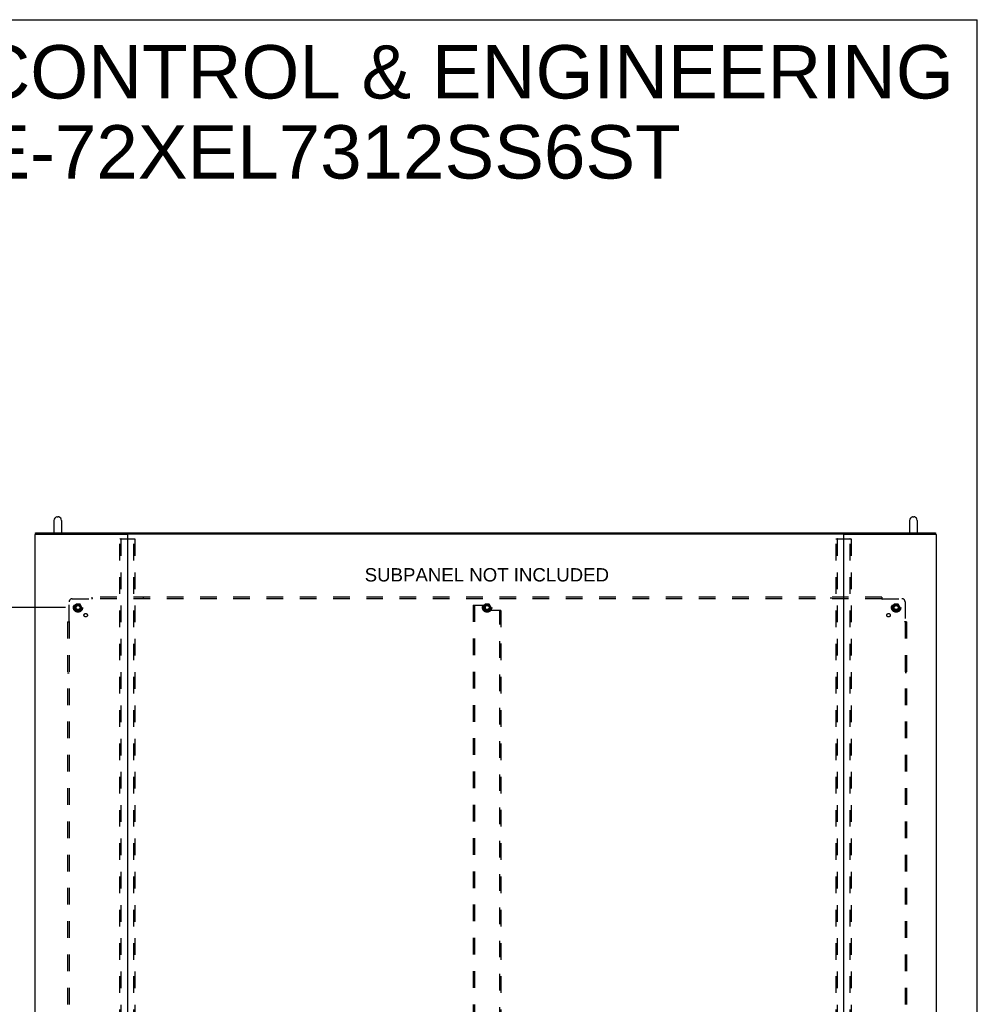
# Model space of a CAD drawing. Header units: inches. Extents: x 0 to 245, y 0 to 158.
# Tile 159 of 159: x 167 to 245, y 79 to 158. Entities that reach past the tile are written whole.
import ezdxf

# ---------------------------------------------------------------- set-up
doc = ezdxf.new("R2010")
doc.units = ezdxf.units.IN
doc.header["$LTSCALE"] = 13.466196
doc.header["$MEASUREMENT"] = 0
doc.linetypes.add('HIDDEN', pattern=[0.2, 0.1, -0.1])
doc.layers.get('0').update_dxf_attribs({"linetype": 'CONTINUOUS'})
for name, color, linetype in [('DEFAULT_2', 8, 'HIDDEN'), ('DIMENSIONS', 7, 'CONTINUOUS'), ('SUBPANEL', 7, 'CONTINUOUS')]:
    doc.layers.add(name, color=color, linetype=linetype)
doc.styles.get("Standard").update_dxf_attribs({"font": 'arial.ttf'})
doc.dimstyles.new('DIMSTYLE_1', dxfattribs={"dimtxt": 1.080176, "dimasz": 1.440235, "dimexe": 0.09, "dimexo": 0.07, "dimgap": 0.0375, "dimtad": 0, "dimtih": 1, "dimtoh": 1, "dimzin": 4, "dimdsep": 46, "dimtxsty": 'Standard', "dimblk": '_FILLED', "dimblk1": '_FILLED', "dimblk2": '_FILLED', "dimcen": 0.09, "dimadec": 3, "dimazin": 1, "dimtfac": 1, "dimtdec": 3, "dimtofl": 0, "dimtmove": 0, "dimatfit": 3, "dimldrblk": '_FILLED', "dimfxl": 0, "dimtolj": 1, "dimtzin": 4, "dimarcsym": 0})

# ---------------------------------------------------------------- blocks, each defined once
blk = doc.blocks.new('_FILLED')
at = {"color": 0, "linetype": 'ByBlock'}
blk.add_solid([(0, 0), (-1, 0.2), (-1, -0.2)], dxfattribs=at)
blk = doc.blocks.new('*D2')
at = {"layer": 'DIMENSIONS', "color": 2, "linetype": 'Continuous'}
for p, q in [((171.011, 110.828), (160.785, 110.828)), ((162.081, 110.828), (162.081, 78.784)), ((162.081, 44.578), (162.081, 76.623)), ((171.011, 44.578), (160.785, 44.578))]:
    blk.add_line(p, q, dxfattribs=at)
at = {"layer": 'DIMENSIONS', "color": 2, "linetype": 'Continuous', "xscale": 1.4402348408, "yscale": 1.4402348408, "zscale": 1.4402348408}
for p, rotation in [((162.081, 110.828), 90), ((162.081, 44.578), 270)]:
    blk.add_blockref('_FILLED', p, dxfattribs=dict(at, rotation=rotation))
at = {"layer": 'DIMENSIONS', "color": 2, "linetype": 'Continuous', "insert": (162.081, 78.244), "char_height": 1.0802, "width": 3.77459, "attachment_point": 2, "line_spacing_factor": 0.9}
blk.add_mtext('66.25', dxfattribs=at)

msp = doc.modelspace()

# ---------------------------------------------------------------- linework, layer by layer
at = {"color": 7, "linetype": 'Continuous'}
for p, q in [((0, 158.426), (244.84, 158.426)), ((244.84, 0), (244.84, 158.426)), ((170.329, 118.179), (170.417, 118.179)), ((239.621, 118.179), (239.709, 118.179)), ((170.067, 117.879), (170.067, 116.876)), ((170.679, 117.879), (170.679, 116.876)), ((239.359, 117.879), (239.359, 116.876)), ((239.971, 117.879), (239.971, 116.876)), ((168.571, 116.86), (168.571, 116.768)), ((168.634, 116.876), (241.405, 116.876)), ((241.467, 116.86), (241.467, 116.768))]:
    msp.add_line(p, q, dxfattribs=at)
at = {"color": 3, "linetype": 'Continuous'}
for p, q in [((168.519, 116.729), (168.519, 41.807)), ((168.601, 116.776), (175.988, 116.776)), ((175.993, 116.776), (176.044, 116.776)), ((176.019, 116.746), (176.019, 41.837)), ((233.989, 116.776), (176.049, 116.776)), ((233.994, 116.776), (234.045, 116.776)), ((234.019, 41.837), (234.019, 116.746)), ((234.05, 116.776), (241.437, 116.776)), ((241.519, 116.729), (241.519, 41.807))]:
    msp.add_line(p, q, dxfattribs=at)
for points in [[(168.571, 116.768), (168.563, 116.765), (168.555, 116.762), (168.547, 116.759), (168.541, 116.755), (168.535, 116.752), (168.53, 116.748), (168.526, 116.745), (168.523, 116.741), (168.521, 116.737), (168.52, 116.733), (168.519, 116.729)], [(168.601, 116.776), (168.59, 116.774), (168.58, 116.771), (168.571, 116.768)], [(241.437, 116.776), (241.448, 116.774), (241.458, 116.771), (241.467, 116.768)], [(241.467, 116.768), (241.476, 116.765), (241.484, 116.762), (241.491, 116.759), (241.497, 116.755), (241.503, 116.752), (241.508, 116.748), (241.512, 116.745), (241.515, 116.741), (241.517, 116.737), (241.519, 116.733), (241.519, 116.729)]]:
    msp.add_lwpolyline(points, dxfattribs=at)
at = {"color": 7, "linetype": 'Continuous'}
for points in [[(168.571, 116.86), (168.571, 116.861), (168.572, 116.863), (168.573, 116.864), (168.575, 116.865), (168.577, 116.867), (168.579, 116.868), (168.582, 116.869), (168.586, 116.87), (168.589, 116.871), (168.593, 116.872), (168.598, 116.873), (168.602, 116.874), (168.607, 116.874), (168.612, 116.875), (168.617, 116.875), (168.623, 116.876), (168.628, 116.876), (168.634, 116.876)], [(241.405, 116.876), (241.41, 116.876), (241.415, 116.876), (241.421, 116.875), (241.426, 116.875), (241.431, 116.874), (241.436, 116.874), (241.44, 116.873), (241.445, 116.872), (241.449, 116.871), (241.452, 116.87), (241.456, 116.869), (241.459, 116.868), (241.461, 116.867), (241.463, 116.865), (241.465, 116.864), (241.466, 116.863), (241.467, 116.861), (241.467, 116.86)]]:
    msp.add_lwpolyline(points, dxfattribs=at)
for centre, radius, start, end in [((170.373, 117.879), 0.306, 105.63034, 180), ((170.329, 118.035), 0.144, 90, 105.63034), ((170.417, 118.035), 0.144, 74.36966, 90), ((170.373, 117.879), 0.306, 0, 74.36966), ((239.665, 117.879), 0.306, 105.63034, 180), ((239.621, 118.035), 0.144, 90, 105.63034), ((239.709, 118.035), 0.144, 74.36966, 90), ((239.665, 117.879), 0.306, 0, 74.36966)]:
    msp.add_arc(centre, radius, start, end, dxfattribs=at)
at = {"color": 3, "linetype": 'Continuous'}
for centre, radius, start, end in [((175.988, 116.745), 0.031, 0, 90), ((176.049, 116.746), 0.03, 90, 180), ((233.989, 116.746), 0.03, 0, 90), ((234.05, 116.745), 0.031, 90, 180)]:
    msp.add_arc(centre, radius, start, end, dxfattribs=at)
at = {"layer": 'DEFAULT_2', "color": 8, "linetype": 'HIDDEN'}
for p, q in [((175.437, 116.401), (176.601, 116.401)), ((233.437, 116.401), (234.601, 116.401)), ((175.415, 41.921), (175.415, 116.37)), ((175.489, 116.37), (175.489, 41.921)), ((176.549, 41.921), (176.549, 116.37)), ((176.623, 116.37), (176.623, 41.921)), ((233.415, 41.921), (233.415, 116.37)), ((233.489, 116.37), (233.489, 41.921)), ((234.549, 41.921), (234.549, 116.37)), ((234.623, 116.37), (234.623, 41.921)), ((171.856, 111.101), (171.702, 110.833)), ((171.702, 110.823), (171.856, 110.556)), ((172.174, 111.106), (171.865, 111.106)), ((172.337, 110.833), (172.182, 111.101)), ((172.182, 110.556), (172.337, 110.823)), ((204.019, 111.016), (204.019, 44.391)), ((204.019, 111.016), (204.123, 111.016)), ((204.123, 111.016), (204.123, 44.391)), ((204.123, 111.016), (204.916, 111.016)), ((204.981, 111.101), (204.827, 110.833)), ((204.827, 110.823), (204.981, 110.556)), ((204.978, 110.953), (204.978, 110.662)), ((205.299, 111.106), (204.99, 111.106)), ((205.462, 110.833), (205.307, 111.101)), ((205.307, 110.556), (205.462, 110.823)), ((238.106, 111.101), (237.952, 110.833)), ((237.952, 110.823), (238.106, 110.556)), ((238.424, 111.106), (238.115, 111.106)), ((238.587, 110.833), (238.432, 111.101)), ((238.432, 110.556), (238.587, 110.823)), ((172.174, 110.551), (171.865, 110.551)), ((205.299, 110.551), (204.99, 110.551)), ((206.165, 110.6), (205.041, 110.6)), ((206.165, 44.807), (206.165, 110.6)), ((206.269, 110.6), (206.165, 110.6)), ((206.269, 110.6), (206.269, 44.807)), ((238.424, 110.551), (238.115, 110.551))]:
    msp.add_line(p, q, dxfattribs=at)
for points in [[(175.415, 116.37), (175.416, 116.378), (175.418, 116.386), (175.422, 116.392), (175.426, 116.397), (175.431, 116.4), (175.437, 116.401)], [(175.511, 116.401), (175.505, 116.4), (175.5, 116.397), (175.495, 116.392), (175.492, 116.386), (175.49, 116.378), (175.489, 116.37)], [(176.549, 116.37), (176.549, 116.378), (176.547, 116.386), (176.543, 116.392), (176.538, 116.397), (176.533, 116.4), (176.528, 116.401)], [(176.601, 116.401), (176.607, 116.4), (176.612, 116.397), (176.617, 116.392), (176.62, 116.386), (176.622, 116.378), (176.623, 116.37)], [(233.415, 116.37), (233.416, 116.378), (233.418, 116.386), (233.422, 116.392), (233.426, 116.397), (233.431, 116.4), (233.437, 116.401)], [(233.511, 116.401), (233.505, 116.4), (233.5, 116.397), (233.495, 116.392), (233.492, 116.386), (233.49, 116.378), (233.489, 116.37)], [(234.549, 116.37), (234.549, 116.378), (234.547, 116.386), (234.543, 116.392), (234.538, 116.397), (234.533, 116.4), (234.528, 116.401)], [(234.601, 116.401), (234.607, 116.4), (234.612, 116.397), (234.617, 116.392), (234.62, 116.386), (234.622, 116.378), (234.623, 116.37)]]:
    msp.add_lwpolyline(points, dxfattribs=at)
for centre, radius in [((172.019, 110.828), 0.372), ((172.019, 110.828), 0.356), ((172.019, 110.828), 0.312), ((172.019, 110.828), 0.204), ((172.019, 110.828), 0.188), ((172.019, 110.828), 0.183), ((172.019, 110.828), 0.165), ((205.144, 110.828), 0.372), ((205.144, 110.828), 0.356), ((205.144, 110.828), 0.312), ((205.144, 110.828), 0.204), ((205.144, 110.828), 0.188), ((205.144, 110.828), 0.183), ((205.144, 110.828), 0.165), ((238.269, 110.828), 0.372), ((238.269, 110.828), 0.356), ((238.269, 110.828), 0.312), ((238.269, 110.828), 0.204), ((238.269, 110.828), 0.188), ((238.269, 110.828), 0.183), ((238.269, 110.828), 0.165)]:
    msp.add_circle(centre, radius, dxfattribs=at)
for centre, radius, start, end in [((171.71, 110.828), 0.01, 150.01268, 209.98829), ((171.865, 111.096), 0.01, 90.01235, 149.98915), ((172.174, 111.096), 0.01, 30.01204, 89.98872), ((172.328, 110.828), 0.01, 330.01268, 29.98829), ((204.835, 110.828), 0.01, 150.01268, 209.98829), ((204.916, 110.953), 0.0625, 0, 90), ((204.99, 111.096), 0.01, 90.01235, 149.98915), ((205.299, 111.096), 0.01, 30.01204, 89.98872), ((205.453, 110.828), 0.01, 330.01268, 29.98829), ((237.96, 110.828), 0.01, 150.01268, 209.98829), ((238.115, 111.096), 0.01, 90.01235, 149.98915), ((238.424, 111.096), 0.01, 30.01204, 89.98872), ((238.578, 110.828), 0.01, 330.01268, 29.98829), ((171.865, 110.561), 0.01, 210.01204, 269.98872), ((172.174, 110.561), 0.01, 270.01235, 329.98915), ((205.041, 110.662), 0.0625, 180, 270), ((204.99, 110.561), 0.01, 210.01204, 269.98872), ((205.299, 110.561), 0.01, 270.01235, 329.98915), ((238.115, 110.561), 0.01, 210.01204, 269.98872), ((238.424, 110.561), 0.01, 270.01235, 329.98915)]:
    msp.add_arc(centre, radius, start, end, dxfattribs=at)
at = {"layer": 'SUBPANEL', "color": 8, "linetype": 'HIDDEN'}
for p, q in [((173.175, 111.506), (173.175, 111.672)), ((237.113, 111.672), (173.175, 111.672)), ((177.3, 111.672), (177.3, 111.547)), ((232.988, 111.672), (232.988, 111.547)), ((237.113, 111.672), (237.113, 111.506)), ((171.3, 109.708), (171.3, 111.297)), ((171.55, 111.547), (173.14, 111.547)), ((173.158, 111.566), (173.151, 111.559)), ((237.113, 111.547), (173.175, 111.547)), ((237.148, 111.547), (238.738, 111.547)), ((238.988, 111.297), (238.988, 109.708)), ((171.175, 109.672), (171.175, 45.735)), ((171.175, 109.672), (171.341, 109.672)), ((171.3, 109.672), (171.3, 45.735)), ((239.113, 109.672), (238.947, 109.672)), ((238.988, 109.672), (238.988, 45.735)), ((239.007, 109.689), (238.999, 109.696)), ((239.113, 109.672), (239.113, 45.735)), ((171.175, 105.547), (171.3, 105.547)), ((239.113, 105.547), (238.988, 105.547))]:
    msp.add_line(p, q, dxfattribs=at)
for points in [[(173.151, 111.559), (173.149, 111.557), (173.147, 111.555), (173.145, 111.553), (173.143, 111.551), (173.142, 111.549), (173.14, 111.547)], [(173.153, 111.528), (173.15, 111.532), (173.149, 111.535), (173.147, 111.537), (173.146, 111.539), (173.144, 111.542), (173.143, 111.544), (173.141, 111.545), (173.14, 111.547)], [(173.175, 111.506), (173.174, 111.507), (173.172, 111.508), (173.17, 111.509), (173.169, 111.51), (173.167, 111.511), (173.165, 111.512), (173.164, 111.513), (173.162, 111.515), (173.161, 111.516), (173.16, 111.518), (173.158, 111.52), (173.157, 111.522), (173.156, 111.524), (173.154, 111.526), (173.153, 111.528)], [(173.175, 111.586), (173.174, 111.583), (173.172, 111.581), (173.17, 111.579), (173.168, 111.577), (173.167, 111.575), (173.165, 111.573), (173.163, 111.571), (173.162, 111.569), (173.16, 111.568), (173.158, 111.566)], [(237.113, 111.586), (237.115, 111.583), (237.116, 111.581), (237.118, 111.579), (237.12, 111.577), (237.122, 111.575), (237.123, 111.573), (237.125, 111.571), (237.127, 111.569), (237.128, 111.568), (237.13, 111.566), (237.135, 111.561)], [(237.113, 111.506), (237.115, 111.507), (237.116, 111.508), (237.118, 111.509), (237.12, 111.51), (237.121, 111.511), (237.123, 111.512), (237.124, 111.513), (237.126, 111.515), (237.127, 111.516), (237.129, 111.518), (237.13, 111.52), (237.131, 111.522), (237.133, 111.524), (237.134, 111.526), (237.135, 111.528), (237.138, 111.532)], [(237.135, 111.561), (237.137, 111.559), (237.139, 111.557), (237.141, 111.555), (237.143, 111.553), (237.145, 111.551), (237.147, 111.549), (237.148, 111.547)], [(237.138, 111.532), (237.139, 111.535), (237.141, 111.537), (237.142, 111.539), (237.144, 111.542), (237.145, 111.544), (237.147, 111.545), (237.148, 111.547)], [(171.262, 109.672), (171.264, 109.674), (171.267, 109.676), (171.269, 109.677), (171.271, 109.679), (171.273, 109.681), (171.275, 109.683), (171.277, 109.684), (171.278, 109.686), (171.28, 109.688), (171.282, 109.689), (171.287, 109.694)], [(171.287, 109.694), (171.289, 109.696), (171.291, 109.698), (171.293, 109.7), (171.295, 109.702), (171.297, 109.704), (171.299, 109.706), (171.3, 109.708)], [(171.315, 109.697), (171.313, 109.699), (171.31, 109.7), (171.308, 109.702), (171.306, 109.703), (171.304, 109.705), (171.302, 109.706), (171.3, 109.708)], [(171.341, 109.672), (171.341, 109.674), (171.34, 109.676), (171.339, 109.677), (171.338, 109.679), (171.337, 109.681), (171.336, 109.682), (171.334, 109.684), (171.333, 109.685), (171.331, 109.687), (171.33, 109.688), (171.328, 109.689), (171.326, 109.691), (171.324, 109.692), (171.322, 109.693), (171.32, 109.695), (171.315, 109.697)], [(238.947, 109.672), (238.948, 109.674), (238.948, 109.676), (238.949, 109.677), (238.95, 109.679), (238.951, 109.681), (238.953, 109.682), (238.954, 109.684), (238.955, 109.685), (238.957, 109.687), (238.959, 109.688), (238.96, 109.689), (238.962, 109.691), (238.964, 109.692), (238.966, 109.693), (238.969, 109.695)], [(238.969, 109.695), (238.973, 109.697), (238.975, 109.699), (238.978, 109.7), (238.98, 109.702), (238.982, 109.703), (238.984, 109.705), (238.986, 109.706), (238.988, 109.708)], [(238.999, 109.696), (238.997, 109.698), (238.995, 109.7), (238.993, 109.702), (238.991, 109.704), (238.99, 109.706), (238.988, 109.708)], [(239.026, 109.672), (239.024, 109.674), (239.022, 109.676), (239.019, 109.677), (239.017, 109.679), (239.015, 109.681), (239.013, 109.683), (239.012, 109.684), (239.01, 109.686), (239.008, 109.688), (239.007, 109.689)]]:
    msp.add_lwpolyline(points, dxfattribs=at)
for centre, radius in [((172.019, 110.828), 0.25), ((205.144, 110.828), 0.25), ((238.269, 110.828), 0.25), ((172.638, 110.21), 0.141), ((237.65, 110.21), 0.141)]:
    msp.add_circle(centre, radius, dxfattribs=at)
for centre, start, end in [((171.55, 111.297), 90, 180), ((238.738, 111.297), 0, 90)]:
    msp.add_arc(centre, 0.25, start, end, dxfattribs=at)

# ---------------------------------------------------------------- texts
at = {"layer": 'DIMENSIONS', "color": 2, "linetype": 'Continuous', "attachment_point": 2, "line_spacing_factor": 0.9}
for s, insert, char_height, width in [('SAGINAW CONTROL & ENGINEERING\\PSCE-72XEL7312SS6ST', (188.273, 156.366), 4.3207, 109.1259), ('SUBPANEL NOT INCLUDED', (205.124, 114.021), 1.08018, 19.75237)]:
    msp.add_mtext(s, dxfattribs=dict(at, insert=insert, char_height=char_height, width=width))

# ---------------------------------------------------------------- dimensions: what is measured, and where the dimension line sits
at = {"layer": 'DIMENSIONS', "color": 2, "linetype": 'Continuous'}
dim = msp.add_linear_dim(base=(162.081, 44.578), p1=(171.081, 110.828), p2=(171.081, 44.578), angle=270, dimstyle='DIMSTYLE_1', dxfattribs=at)
dim.commit()
dim.dimension.update_dxf_attribs({"geometry": '*D2', "text_midpoint": (162.077, 77.697), "dimtype": 160})

doc.saveas('drawing.dxf')
